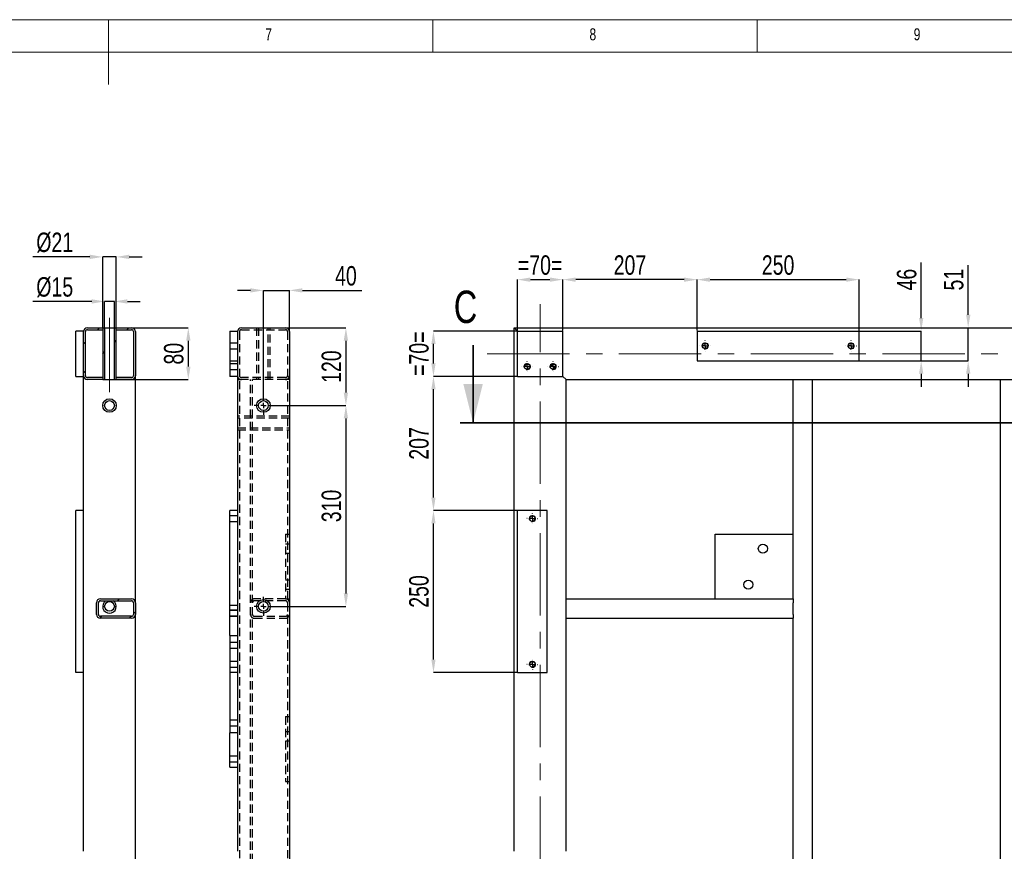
# Model space of a CAD drawing. Header units: millimetres. Extents: x 5 to 3649, y 4 to 418.
# Tile 78 of 105: x 2728 to 2880, y 289 to 417. Entities that reach past the tile are written whole.
import ezdxf

# ---------------------------------------------------------------- set-up
doc = ezdxf.new("R2010")
doc.units = ezdxf.units.MM
doc.header["$PDSIZE"] = -1
doc.linetypes.add('CENTERX2', pattern=[20.32, 12.7, -2.54, 2.54, -2.54])
doc.linetypes.add('HIDDEN', pattern=[1.905, 1.27, -0.635])
for name, color, linetype in [('COTES', 1, 'Continuous'), ('NOTES', 6, 'Continuous'), ('TRAIT-FINS', 9, 'Continuous'), ('TRAIT-MIXTES', 3, 'CENTERX2'), ('TRAIT-TIRET', 2, 'HIDDEN')]:
    doc.layers.add(name, color=color, linetype=linetype)
doc.layers.add('TRAIT-FORT', color=4, linetype='Continuous', lineweight=25)
doc.styles.add('SLDTEXTSTYLE0', font='TXT', dxfattribs={"width": 0.75})
doc.dimstyles.new('SLDDIMSTYLE0', dxfattribs={"dimtxt": 3, "dimasz": 2, "dimexe": 0, "dimexo": 0.0625, "dimgap": 0.75, "dimtad": 1, "dimdec": 0, "dimlfac": 10, "dimrnd": 1e-09, "dimzin": 12, "dimdsep": 46, "dimtxsty": 'SLDTEXTSTYLE0', "dimsah": 1, "dimcen": 0.09, "dimadec": 0, "dimazin": 3, "dimtfac": 1, "dimtdec": 0, "dimtofl": 0, "dimtmove": 0, "dimatfit": 3, "dimfxl": 1, "dimfrac": 2, "dimtolj": 1, "dimtzin": 12, "dimarcsym": 0})
doc.dimstyles.new('SLDDIMSTYLE1', dxfattribs={"dimtxt": 3, "dimasz": 2, "dimexe": 0, "dimexo": 0.0625, "dimgap": 0.75, "dimtad": 1, "dimdec": 0, "dimlfac": 10, "dimrnd": 1e-09, "dimzin": 12, "dimdsep": 46, "dimtxsty": 'SLDTEXTSTYLE0', "dimsah": 1, "dimcen": 0.09, "dimadec": 0, "dimazin": 3, "dimtfac": 1, "dimtdec": 0, "dimtmove": 0, "dimatfit": 0, "dimfxl": 1, "dimfrac": 2, "dimtolj": 1, "dimtzin": 12, "dimarcsym": 0})
pattern_1 = [(45, (2445.168, 2.409), (-13.4704, 13.4704), []), (45, (2449.659, 2.409), (-13.4704, 13.4704), []), (45, (2454.149, 2.409), (-13.4704, 13.4704), []), (45, (2458.639, 2.409), (-13.4704, 13.4704), [])]

# ---------------------------------------------------------------- blocks, each defined once
blk = doc.blocks.new('*D2302')
at = {"layer": 'COTES', "color": 0, "lineweight": -2, "transparency": 16777216}
for p, q in [((2739.56, 373.92), (2730.49, 373.92)), ((2741.56, 369.92), (2741.56, 373.92)), ((2743.06, 373.92), (2741.56, 373.92)), ((2743.06, 369.92), (2743.06, 373.92)), ((2745.06, 373.92), (2747.06, 373.92))]:
    blk.add_line(p, q, dxfattribs=at)
at = {"layer": 'COTES', "color": 0, "transparency": 16777216}
for points in [[(2739.56, 374.26), (2739.56, 373.59), (2741.56, 373.92)], [(2745.06, 374.26), (2745.06, 373.59), (2743.06, 373.92)]]:
    blk.add_solid(points, dxfattribs=at)
at = {"layer": 'Defpoints', "color": 0, "transparency": 16777216}
for p in [(2743.06, 373.92), (2741.56, 369.86), (2743.06, 369.86)]:
    blk.add_point(p, dxfattribs=at)
at = {"layer": 'COTES', "color": 0, "transparency": 16777216, "insert": (2733.86, 377.67), "char_height": 3, "attachment_point": 2, "style": 'SLDTEXTSTYLE0'}
blk.add_mtext('\\A1;%%c15', dxfattribs=at)
blk = doc.blocks.new('*D2303')
at = {"layer": 'COTES', "color": 0, "lineweight": -2, "transparency": 16777216}
for p, q in [((2741.62, 369.86), (2754.46, 369.86)), ((2754.46, 367.86), (2754.46, 363.86)), ((2741.62, 361.86), (2754.46, 361.86))]:
    blk.add_line(p, q, dxfattribs=at)
at = {"layer": 'COTES', "color": 0, "transparency": 16777216}
for points in [[(2754.13, 367.86), (2754.8, 367.86), (2754.46, 369.86)], [(2754.13, 363.86), (2754.8, 363.86), (2754.46, 361.86)]]:
    blk.add_solid(points, dxfattribs=at)
at = {"layer": 'Defpoints', "color": 0, "transparency": 16777216}
for p in [(2741.56, 369.86), (2741.56, 361.86), (2754.46, 361.86)]:
    blk.add_point(p, dxfattribs=at)
at = {"layer": 'COTES', "color": 0, "transparency": 16777216, "insert": (2750.71, 365.86), "char_height": 3, "attachment_point": 2, "rotation": 90, "style": 'SLDTEXTSTYLE0'}
blk.add_mtext('\\A1;80', dxfattribs=at)
blk = doc.blocks.new('*D2304')
at = {"layer": 'COTES', "color": 0, "lineweight": -2, "transparency": 16777216}
for p, q in [((2739.26, 380.8), (2730.49, 380.8)), ((2741.26, 369.92), (2741.26, 380.8)), ((2743.36, 380.8), (2741.26, 380.8)), ((2743.36, 369.92), (2743.36, 380.8)), ((2745.36, 380.8), (2747.36, 380.8))]:
    blk.add_line(p, q, dxfattribs=at)
at = {"layer": 'COTES', "color": 0, "transparency": 16777216}
for points in [[(2739.26, 381.14), (2739.26, 380.47), (2741.26, 380.8)], [(2745.36, 381.14), (2745.36, 380.47), (2743.36, 380.8)]]:
    blk.add_solid(points, dxfattribs=at)
at = {"layer": 'Defpoints', "color": 0, "transparency": 16777216}
for p in [(2743.36, 380.8), (2741.26, 369.86), (2743.36, 369.86)]:
    blk.add_point(p, dxfattribs=at)
at = {"layer": 'COTES', "color": 0, "transparency": 16777216, "insert": (2733.86, 384.55), "char_height": 3, "attachment_point": 2, "style": 'SLDTEXTSTYLE0'}
blk.add_mtext('\\A1;%%c21', dxfattribs=at)
blk = doc.blocks.new('*D2310')
at = {"layer": 'COTES', "color": 0, "lineweight": -2, "transparency": 16777216}
for p, q in [((2769.52, 369.86), (2778.77, 369.86)), ((2778.77, 367.86), (2778.77, 359.86)), ((2767.57, 357.86), (2778.77, 357.86))]:
    blk.add_line(p, q, dxfattribs=at)
at = {"layer": 'COTES', "color": 0, "transparency": 16777216}
for points in [[(2778.43, 367.86), (2779.1, 367.86), (2778.77, 369.86)], [(2778.43, 359.86), (2779.1, 359.86), (2778.77, 357.86)]]:
    blk.add_solid(points, dxfattribs=at)
at = {"layer": 'Defpoints', "color": 0, "transparency": 16777216}
for p in [(2769.45, 369.86), (2767.5, 357.86), (2778.77, 357.86)]:
    blk.add_point(p, dxfattribs=at)
at = {"layer": 'COTES', "color": 0, "transparency": 16777216, "insert": (2775.02, 363.86), "char_height": 3, "attachment_point": 2, "rotation": 90, "style": 'SLDTEXTSTYLE0'}
blk.add_mtext('\\A1;120', dxfattribs=at)
blk = doc.blocks.new('*D2311')
at = {"layer": 'COTES', "color": 0, "lineweight": -2, "transparency": 16777216}
for p, q in [((2767.57, 357.86), (2778.77, 357.86)), ((2778.77, 355.86), (2778.77, 328.86)), ((2767.57, 326.86), (2778.77, 326.86))]:
    blk.add_line(p, q, dxfattribs=at)
at = {"layer": 'COTES', "color": 0, "transparency": 16777216}
for points in [[(2778.43, 355.86), (2779.1, 355.86), (2778.77, 357.86)], [(2778.43, 328.86), (2779.1, 328.86), (2778.77, 326.86)]]:
    blk.add_solid(points, dxfattribs=at)
at = {"layer": 'Defpoints', "color": 0, "transparency": 16777216}
for p in [(2767.5, 357.86), (2767.5, 326.86), (2778.77, 326.86)]:
    blk.add_point(p, dxfattribs=at)
at = {"layer": 'COTES', "color": 0, "transparency": 16777216, "insert": (2775.02, 342.36), "char_height": 3, "attachment_point": 2, "rotation": 90, "style": 'SLDTEXTSTYLE0'}
blk.add_mtext('\\A1;310', dxfattribs=at)
blk = doc.blocks.new('*D2312')
at = {"layer": 'COTES', "color": 0, "lineweight": -2, "transparency": 16777216}
for p, q in [((2764.05, 375.63), (2762.05, 375.63)), ((2766.05, 359.37), (2766.05, 375.63)), ((2766.05, 375.63), (2770.05, 375.63)), ((2770.05, 369.32), (2770.05, 375.63)), ((2772.05, 375.63), (2781.2, 375.63))]:
    blk.add_line(p, q, dxfattribs=at)
at = {"layer": 'COTES', "color": 0, "transparency": 16777216}
for points in [[(2764.05, 375.96), (2764.05, 375.3), (2766.05, 375.63)], [(2772.05, 375.96), (2772.05, 375.3), (2770.05, 375.63)]]:
    blk.add_solid(points, dxfattribs=at)
at = {"layer": 'Defpoints', "color": 0, "transparency": 16777216}
for p in [(2770.05, 375.63), (2770.05, 369.26), (2766.05, 359.31)]:
    blk.add_point(p, dxfattribs=at)
at = {"layer": 'COTES', "color": 0, "transparency": 16777216, "insert": (2778.77, 379.38), "char_height": 3, "attachment_point": 2, "style": 'SLDTEXTSTYLE0'}
blk.add_mtext('\\A1;40', dxfattribs=at)
blk = doc.blocks.new('SW_CENTERMARKSYMBOL_424')
at = {"layer": 'TRAIT-MIXTES', "color": 0}
for p, q in [((-0.8, 0), (-1.45, 0)), ((0, 0), (-0.4, 0)), ((0, 0), (-0.4, 0)), ((0, 0.8), (0, 1.45)), ((0, 0), (0, 0.4)), ((0, 0), (0, 0.4)), ((0, 0), (0, -0.4)), ((0, 0), (0.4, 0)), ((0, 0), (0, -0.4)), ((0, 0), (0.4, 0)), ((0.8, 0), (1.45, 0)), ((0, -0.8), (0, -1.45))]:
    blk.add_line(p, q, dxfattribs=at)
blk = doc.blocks.new('SW_CENTERMARKSYMBOL_425')
at = {"layer": 'TRAIT-MIXTES', "color": 0}
for p, q in [((-0.8, 0), (-1.45, 0)), ((0, 0), (-0.4, 0)), ((0, 0), (-0.4, 0)), ((0, 0.8), (0, 1.45)), ((0, 0), (0, 0.4)), ((0, 0), (0, 0.4)), ((0, 0), (0, -0.4)), ((0, 0), (0.4, 0)), ((0, 0), (0, -0.4)), ((0, 0), (0.4, 0)), ((0.8, 0), (1.45, 0)), ((0, -0.8), (0, -1.45))]:
    blk.add_line(p, q, dxfattribs=at)
blk = doc.blocks.new('SW_CENTERMARKSYMBOL_426')
at = {"layer": 'TRAIT-MIXTES', "color": 0}
for p, q in [((-0.8, 0), (-1.45, 0)), ((0, 0), (-0.4, 0)), ((0, 0), (-0.4, 0)), ((0, 0.8), (0, 1.45)), ((0, 0), (0, 0.4)), ((0, 0), (0, 0.4)), ((0, 0), (0, -0.4)), ((0, 0), (0.4, 0)), ((0, 0), (0, -0.4)), ((0, 0), (0.4, 0)), ((0.8, 0), (1.45, 0)), ((0, -0.8), (0, -1.45))]:
    blk.add_line(p, q, dxfattribs=at)
blk = doc.blocks.new('SW_CENTERMARKSYMBOL_427')
at = {"layer": 'TRAIT-MIXTES', "color": 0}
for p, q in [((-0.8, 0), (-1.45, 0)), ((0, 0), (-0.4, 0)), ((0, 0), (-0.4, 0)), ((0, 0.8), (0, 1.45)), ((0, 0), (0, 0.4)), ((0, 0), (0, 0.4)), ((0, 0), (0, -0.4)), ((0, 0), (0.4, 0)), ((0, 0), (0, -0.4)), ((0, 0), (0.4, 0)), ((0.8, 0), (1.45, 0)), ((0, -0.8), (0, -1.45))]:
    blk.add_line(p, q, dxfattribs=at)
blk = doc.blocks.new('*D2336')
at = {"layer": 'COTES', "color": 0, "lineweight": -2, "transparency": 16777216}
for p, q in [((2805.16, 369.36), (2792.27, 369.36)), ((2792.27, 364.36), (2792.27, 367.36)), ((2805.16, 362.36), (2792.27, 362.36))]:
    blk.add_line(p, q, dxfattribs=at)
at = {"layer": 'COTES', "color": 0, "transparency": 16777216}
for points in [[(2791.94, 367.36), (2792.6, 367.36), (2792.27, 369.36)], [(2791.94, 364.36), (2792.6, 364.36), (2792.27, 362.36)]]:
    blk.add_solid(points, dxfattribs=at)
at = {"layer": 'Defpoints', "color": 0, "transparency": 16777216}
for p in [(2792.27, 369.36), (2805.22, 369.36), (2805.22, 362.36)]:
    blk.add_point(p, dxfattribs=at)
at = {"layer": 'COTES', "color": 0, "transparency": 16777216, "insert": (2788.52, 365.86), "char_height": 3, "attachment_point": 2, "rotation": 90, "style": 'SLDTEXTSTYLE0'}
blk.add_mtext('\\A1;=70=', dxfattribs=at)
blk = doc.blocks.new('*D2337')
at = {"layer": 'COTES', "color": 0, "lineweight": -2, "transparency": 16777216}
for p, q in [((2805.22, 369.42), (2805.22, 377.29)), ((2807.22, 377.29), (2810.22, 377.29)), ((2812.22, 369.42), (2812.22, 377.29))]:
    blk.add_line(p, q, dxfattribs=at)
at = {"layer": 'COTES', "color": 0, "transparency": 16777216}
for points in [[(2807.22, 377.62), (2807.22, 376.95), (2805.22, 377.29)], [(2810.22, 377.62), (2810.22, 376.95), (2812.22, 377.29)]]:
    blk.add_solid(points, dxfattribs=at)
at = {"layer": 'Defpoints', "color": 0, "transparency": 16777216}
for p in [(2812.22, 377.29), (2805.22, 369.36), (2812.22, 369.36)]:
    blk.add_point(p, dxfattribs=at)
at = {"layer": 'COTES', "color": 0, "transparency": 16777216, "insert": (2808.72, 381.04), "char_height": 3, "attachment_point": 2, "style": 'SLDTEXTSTYLE0'}
blk.add_mtext('\\A1;=70=', dxfattribs=at)
blk = doc.blocks.new('*D2338')
at = {"layer": 'COTES', "color": 0, "lineweight": -2, "transparency": 16777216}
for p, q in [((2832.92, 369.42), (2832.92, 377.29)), ((2834.92, 377.29), (2855.92, 377.29)), ((2857.92, 369.42), (2857.92, 377.29))]:
    blk.add_line(p, q, dxfattribs=at)
at = {"layer": 'COTES', "color": 0, "transparency": 16777216}
for points in [[(2834.92, 377.62), (2834.92, 376.95), (2832.92, 377.29)], [(2855.92, 377.62), (2855.92, 376.95), (2857.92, 377.29)]]:
    blk.add_solid(points, dxfattribs=at)
at = {"layer": 'Defpoints', "color": 0, "transparency": 16777216}
for p in [(2857.92, 377.29), (2832.92, 369.36), (2857.92, 369.36)]:
    blk.add_point(p, dxfattribs=at)
at = {"layer": 'COTES', "color": 0, "transparency": 16777216, "insert": (2845.42, 381.04), "char_height": 3, "attachment_point": 2, "style": 'SLDTEXTSTYLE0'}
blk.add_mtext('\\A1;250', dxfattribs=at)
blk = doc.blocks.new('*D2339')
at = {"layer": 'COTES', "color": 0, "lineweight": -2, "transparency": 16777216}
for p, q in [((2812.22, 369.42), (2812.22, 377.29)), ((2830.92, 377.29), (2814.22, 377.29)), ((2832.92, 369.42), (2832.92, 377.29))]:
    blk.add_line(p, q, dxfattribs=at)
at = {"layer": 'COTES', "color": 0, "transparency": 16777216}
for points in [[(2814.22, 377.62), (2814.22, 376.95), (2812.22, 377.29)], [(2830.92, 377.62), (2830.92, 376.95), (2832.92, 377.29)]]:
    blk.add_solid(points, dxfattribs=at)
at = {"layer": 'Defpoints', "color": 0, "transparency": 16777216}
for p in [(2812.22, 377.29), (2812.22, 369.36), (2832.92, 369.36)]:
    blk.add_point(p, dxfattribs=at)
at = {"layer": 'COTES', "color": 0, "transparency": 16777216, "insert": (2822.57, 381.04), "char_height": 3, "attachment_point": 2, "style": 'SLDTEXTSTYLE0'}
blk.add_mtext('\\A1;207', dxfattribs=at)
blk = doc.blocks.new('*D2343')
at = {"layer": 'COTES', "color": 0, "lineweight": -2, "transparency": 16777216}
for p, q in [((2805.16, 341.66), (2792.27, 341.66)), ((2792.27, 318.66), (2792.27, 339.66)), ((2805.16, 316.66), (2792.27, 316.66))]:
    blk.add_line(p, q, dxfattribs=at)
at = {"layer": 'COTES', "color": 0, "transparency": 16777216}
for points in [[(2791.94, 339.66), (2792.6, 339.66), (2792.27, 341.66)], [(2791.94, 318.66), (2792.6, 318.66), (2792.27, 316.66)]]:
    blk.add_solid(points, dxfattribs=at)
at = {"layer": 'Defpoints', "color": 0, "transparency": 16777216}
for p in [(2792.27, 341.66), (2805.22, 341.66), (2805.22, 316.66)]:
    blk.add_point(p, dxfattribs=at)
at = {"layer": 'COTES', "color": 0, "transparency": 16777216, "insert": (2788.52, 329.16), "char_height": 3, "attachment_point": 2, "rotation": 90, "style": 'SLDTEXTSTYLE0'}
blk.add_mtext('\\A1;250', dxfattribs=at)
blk = doc.blocks.new('*D2344')
at = {"layer": 'COTES', "color": 0, "lineweight": -2, "transparency": 16777216}
for p, q in [((2805.16, 362.36), (2792.27, 362.36)), ((2792.27, 343.66), (2792.27, 360.36)), ((2805.16, 341.66), (2792.27, 341.66))]:
    blk.add_line(p, q, dxfattribs=at)
at = {"layer": 'COTES', "color": 0, "transparency": 16777216}
for points in [[(2791.94, 360.36), (2792.6, 360.36), (2792.27, 362.36)], [(2791.94, 343.66), (2792.6, 343.66), (2792.27, 341.66)]]:
    blk.add_solid(points, dxfattribs=at)
at = {"layer": 'Defpoints', "color": 0, "transparency": 16777216}
for p in [(2792.27, 362.36), (2805.22, 362.36), (2805.22, 341.66)]:
    blk.add_point(p, dxfattribs=at)
at = {"layer": 'COTES', "color": 0, "transparency": 16777216, "insert": (2788.52, 352.01), "char_height": 3, "attachment_point": 2, "rotation": 90, "style": 'SLDTEXTSTYLE0'}
blk.add_mtext('\\A1;207', dxfattribs=at)
blk = doc.blocks.new('*D2345')
at = {"layer": 'COTES', "color": 0, "lineweight": -2, "transparency": 16777216}
for p, q in [((2867.49, 371.36), (2867.49, 379.91)), ((2857.98, 369.36), (2867.49, 369.36)), ((2867.49, 364.76), (2867.49, 369.36)), ((2857.98, 364.76), (2867.49, 364.76)), ((2867.49, 362.76), (2867.49, 360.76))]:
    blk.add_line(p, q, dxfattribs=at)
at = {"layer": 'COTES', "color": 0, "transparency": 16777216}
for points in [[(2867.16, 371.36), (2867.82, 371.36), (2867.49, 369.36)], [(2867.16, 362.76), (2867.82, 362.76), (2867.49, 364.76)]]:
    blk.add_solid(points, dxfattribs=at)
at = {"layer": 'Defpoints', "color": 0, "transparency": 16777216}
for p in [(2857.92, 369.36), (2867.49, 369.36), (2857.92, 364.76)]:
    blk.add_point(p, dxfattribs=at)
at = {"layer": 'COTES', "color": 0, "transparency": 16777216, "insert": (2863.74, 377.29), "char_height": 3, "attachment_point": 2, "rotation": 90, "style": 'SLDTEXTSTYLE0'}
blk.add_mtext('\\A1;46', dxfattribs=at)
blk = doc.blocks.new('*D2346')
at = {"layer": 'COTES', "color": 0, "lineweight": -2, "transparency": 16777216}
for p, q in [((2874.74, 371.86), (2874.74, 379.54)), ((2804.78, 369.86), (2874.74, 369.86)), ((2874.74, 364.76), (2874.74, 369.86)), ((2857.98, 364.76), (2874.74, 364.76)), ((2874.74, 362.76), (2874.74, 360.76))]:
    blk.add_line(p, q, dxfattribs=at)
at = {"layer": 'COTES', "color": 0, "transparency": 16777216}
for points in [[(2874.41, 371.86), (2875.08, 371.86), (2874.74, 369.86)], [(2874.41, 362.76), (2875.08, 362.76), (2874.74, 364.76)]]:
    blk.add_solid(points, dxfattribs=at)
at = {"layer": 'Defpoints', "color": 0, "transparency": 16777216}
for p in [(2804.72, 369.86), (2857.92, 364.76), (2874.74, 364.76)]:
    blk.add_point(p, dxfattribs=at)
at = {"layer": 'COTES', "color": 0, "transparency": 16777216, "insert": (2870.99, 377.29), "char_height": 3, "attachment_point": 2, "rotation": 90, "style": 'SLDTEXTSTYLE0'}
blk.add_mtext('\\A1;51', dxfattribs=at)
blk = doc.blocks.new('SW_CENTERMARKSYMBOL_428')
at = {"layer": 'TRAIT-MIXTES', "color": 0}
for p, q in [((-0.8, 0), (-0.825, 0)), ((0, 0), (-0.4, 0)), ((0, 0.8), (0, 0.825)), ((0, 0), (0, 0.4)), ((0, 0), (0, -0.4)), ((0, 0), (0.4, 0)), ((0.8, 0), (0.825, 0)), ((0, -0.8), (0, -0.825))]:
    blk.add_line(p, q, dxfattribs=at)
blk = doc.blocks.new('SW_CENTERMARKSYMBOL_429')
at = {"layer": 'TRAIT-MIXTES', "color": 0}
for p, q in [((-0.8, 0), (-0.825, 0)), ((0, 0), (-0.4, 0)), ((0, 0.8), (0, 0.825)), ((0, 0), (0, 0.4)), ((0, 0), (0, -0.4)), ((0, 0), (0.4, 0)), ((0.8, 0), (0.825, 0)), ((0, -0.8), (0, -0.825))]:
    blk.add_line(p, q, dxfattribs=at)
blk = doc.blocks.new('SW_CENTERMARKSYMBOL_438')
at = {"layer": 'TRAIT-MIXTES', "color": 0}
for p, q in [((-0.8, 0), (-0.825, 0)), ((0, 0), (-0.4, 0)), ((0, 0.8), (0, 0.825)), ((0, 0), (0, 0.4)), ((0, 0), (0, -0.4)), ((0, 0), (0.4, 0)), ((0.8, 0), (0.825, 0)), ((0, -0.8), (0, -0.825))]:
    blk.add_line(p, q, dxfattribs=at)
blk = doc.blocks.new('SW_CENTERMARKSYMBOL_439')
at = {"layer": 'TRAIT-MIXTES', "color": 0}
for p, q in [((-0.8, 0), (-0.825, 0)), ((0, 0), (-0.4, 0)), ((0, 0.8), (0, 0.825)), ((0, 0), (0, 0.4)), ((0, 0), (0, -0.4)), ((0, 0), (0.4, 0)), ((0.8, 0), (0.825, 0)), ((0, -0.8), (0, -0.825))]:
    blk.add_line(p, q, dxfattribs=at)
blk = doc.blocks.new('SW_CENTERMARKSYMBOL_440')
at = {"layer": 'TRAIT-MIXTES', "color": 0}
for p, q in [((-0.8, 0), (-0.825, 0)), ((0, 0), (-0.4, 0)), ((0, 0.8), (0, 0.825)), ((0, 0), (0, 0.4)), ((0, 0), (0, -0.4)), ((0, 0), (0.4, 0)), ((0.8, 0), (0.825, 0)), ((0, -0.8), (0, -0.825))]:
    blk.add_line(p, q, dxfattribs=at)
blk = doc.blocks.new('SW_CENTERMARKSYMBOL_441')
at = {"layer": 'TRAIT-MIXTES', "color": 0}
for p, q in [((-0.8, 0), (-0.825, 0)), ((0, 0), (-0.4, 0)), ((0, 0.8), (0, 0.825)), ((0, 0), (0, 0.4)), ((0, 0), (0, -0.4)), ((0, 0), (0.4, 0)), ((0.8, 0), (0.825, 0)), ((0, -0.8), (0, -0.825))]:
    blk.add_line(p, q, dxfattribs=at)

msp = doc.modelspace()

# ---------------------------------------------------------------- hatches: boundary and pattern name
at = {"layer": 'TRAIT-FINS'}
h = msp.add_hatch(dxfattribs=at)
h.set_pattern_fill('DIN 201 ACIER ET FONTE', color=256, style=0, pattern_type=2)
h.set_pattern_definition(pattern_1)
edge = h.paths.add_edge_path(flags=0)
edge.add_line((2738.606573, 362.46089), (2738.606573, 369.26089))
edge.add_arc((2738.906573, 369.26089), 0.3, 90, 180, ccw=False)
edge.add_line((2738.906573, 369.56089), (2741.256573, 369.56089))
edge.add_line((2741.256573, 369.56089), (2741.256573, 369.86089))
edge.add_line((2741.256573, 369.86089), (2738.906573, 369.86089))
edge.add_arc((2738.906573, 369.26089), 0.6, 90, 180)
edge.add_line((2738.306573, 369.26089), (2738.306573, 362.46089))
edge.add_arc((2738.906573, 362.46089), 0.6, 180, 270)
edge.add_line((2738.906573, 361.86089), (2741.256573, 361.86089))
edge.add_line((2741.256573, 361.86089), (2741.256573, 362.16089))
edge.add_line((2741.256573, 362.16089), (2738.906573, 362.16089))
edge.add_arc((2738.906573, 362.46089), 0.3, 180, 270, ccw=False)
h = msp.add_hatch(dxfattribs=at)
h.set_pattern_fill('DIN 201 ACIER ET FONTE', color=256, style=0, pattern_type=2)
h.set_pattern_definition(pattern_1)
h.paths.add_polyline_path([(2741.556573, 369.86089), (2741.256573, 369.86089), (2741.256573, 361.86089), (2741.556573, 361.86089)], flags=0)
h = msp.add_hatch(dxfattribs=at)
h.set_pattern_fill('DIN 201 ACIER ET FONTE', color=256, style=0, pattern_type=2)
h.set_pattern_definition(pattern_1)
h.paths.add_polyline_path([(2743.056573, 361.86089), (2743.356573, 361.86089), (2743.356573, 369.86089), (2743.056573, 369.86089)], flags=0)
h = msp.add_hatch(dxfattribs=at)
h.set_pattern_fill('DIN 201 ACIER ET FONTE', color=256, style=0, pattern_type=2)
h.set_pattern_definition(pattern_1)
edge = h.paths.add_edge_path(flags=0)
edge.add_arc((2745.706573, 362.46089), 0.6, 270, 360)
edge.add_line((2746.306573, 362.46089), (2746.306573, 369.26089))
edge.add_arc((2745.706573, 369.26089), 0.6, 0, 90)
edge.add_line((2745.706573, 369.86089), (2743.356573, 369.86089))
edge.add_line((2743.356573, 369.86089), (2743.356573, 369.56089))
edge.add_line((2743.356573, 369.56089), (2745.706573, 369.56089))
edge.add_arc((2745.706573, 369.26089), 0.3, 0, 90, ccw=False)
edge.add_line((2746.006573, 369.26089), (2746.006573, 362.46089))
edge.add_arc((2745.706573, 362.46089), 0.3, 270, 360, ccw=False)
edge.add_line((2745.706573, 362.16089), (2743.356573, 362.16089))
edge.add_line((2743.356573, 362.16089), (2743.356573, 361.86089))
edge.add_line((2743.356573, 361.86089), (2745.706573, 361.86089))
h = msp.add_hatch(dxfattribs=at)
h.set_pattern_fill('DIN 201 ACIER ET FONTE', color=256, style=0, pattern_type=2)
h.set_pattern_definition(pattern_1)
edge = h.paths.add_edge_path(flags=0)
edge.add_line((2740.906573, 325.027557), (2745.706573, 325.027557))
edge.add_arc((2745.706573, 325.627557), 0.6, 270, 360)
edge.add_line((2746.306573, 325.627557), (2746.306573, 327.427557))
edge.add_arc((2745.706573, 327.427557), 0.6, 0, 90)
edge.add_line((2745.706573, 328.027557), (2740.906573, 328.027557))
edge.add_arc((2740.906573, 327.427557), 0.6, 90, 180)
edge.add_line((2740.306573, 327.427557), (2740.306573, 325.627557))
edge.add_arc((2740.906573, 325.627557), 0.6, 180, 270)
edge = h.paths.add_edge_path(flags=0)
edge.add_arc((2740.906573, 325.627557), 0.3, 180, 270, ccw=False)
edge.add_line((2740.606573, 325.627557), (2740.606573, 327.427557))
edge.add_arc((2740.906573, 327.427557), 0.3, 90, 180, ccw=False)
edge.add_line((2740.906573, 327.727557), (2745.706573, 327.727557))
edge.add_arc((2745.706573, 327.427557), 0.3, 0, 90, ccw=False)
edge.add_line((2746.006573, 327.427557), (2746.006573, 325.627557))
edge.add_arc((2745.706573, 325.627557), 0.3, 270, 360, ccw=False)
edge.add_line((2745.706573, 325.327557), (2740.906573, 325.327557))

# ---------------------------------------------------------------- linework, layer by layer
at = {"lineweight": 18}
for p, q in [((3034.168374, 417.4089), (2450.168374, 417.4089)), ((2742.168374, 417.4089), (2742.168374, 407.4089)), ((2792.168374, 412.4089), (2792.168374, 417.4089)), ((2842.168374, 417.4089), (2842.168374, 412.4089)), ((3029.168374, 412.4089), (2455.168374, 412.4089))]:
    msp.add_line(p, q, dxfattribs=at)
at = {"lineweight": 35}
for p, q in [((2798.38275, 367.182408), (2798.38275, 355.182408)), ((3024.124785, 355.182408), (2796.38275, 355.182408))]:
    msp.add_line(p, q, dxfattribs=at)
msp.add_solid([(2798.38275, 355.182408), (2799.88275, 361.182408), (2796.88275, 361.182408)], dxfattribs=at)
at = {"layer": 'TRAIT-FINS', "lineweight": 18}
for p, q in [((2760.853089, 326.31089), (2762.053089, 326.31089)), ((2760.853089, 326.31089), (2762.053089, 326.31089)), ((2760.853089, 325.31089), (2762.053089, 325.31089)), ((2760.853089, 325.31089), (2762.053089, 325.31089)), ((2760.853089, 303.81089), (2762.053089, 303.81089)), ((2760.853089, 303.81089), (2762.053089, 303.81089)), ((2760.853089, 302.81089), (2762.053089, 302.81089)), ((2760.853089, 302.81089), (2762.053089, 302.81089))]:
    msp.add_line(p, q, dxfattribs=at)
for centre in [(2834.170541, 367.06089), (2856.670541, 367.06089), (2806.720541, 363.86089), (2810.720541, 363.86089), (2807.520541, 340.41089), (2807.520541, 317.91089)]:
    msp.add_arc(centre, 0.5, 255, 195, dxfattribs=at)
at = {"layer": 'TRAIT-FORT', "lineweight": 25}
for p, q in [((2737.106573, 362.36089), (2737.106573, 369.36089)), ((2738.306573, 369.36089), (2737.106573, 369.36089)), ((2738.306573, 362.46089), (2738.306573, 369.26089)), ((2738.606573, 362.46089), (2738.606573, 369.26089)), ((2738.906573, 369.86089), (2741.256573, 369.86089)), ((2738.906573, 369.56089), (2741.256573, 369.56089)), ((2741.256573, 369.86089), (2741.256573, 361.86089)), ((2741.256573, 369.86089), (2741.556573, 369.86089)), ((2741.256573, 369.86089), (2741.256573, 369.56089)), ((2741.556573, 369.86089), (2741.556573, 361.86089)), ((2741.556573, 369.86089), (2743.056573, 369.86089)), ((2743.056573, 361.86089), (2743.056573, 369.86089)), ((2743.056573, 369.86089), (2743.356573, 369.86089)), ((2743.356573, 361.86089), (2743.356573, 369.86089)), ((2743.356573, 369.56089), (2743.356573, 369.86089)), ((2743.356573, 369.86089), (2745.706573, 369.86089)), ((2743.356573, 369.56089), (2745.706573, 369.56089)), ((2746.006573, 369.26089), (2746.006573, 362.46089)), ((2746.306573, 369.26089), (2746.306573, 362.46089)), ((2760.853089, 369.36089), (2760.853089, 362.36089)), ((2760.853089, 369.36089), (2762.053089, 369.36089)), ((2762.053089, 369.36089), (2762.053089, 362.36089)), ((2762.653089, 369.86089), (2769.453089, 369.86089)), ((2770.053089, 369.26089), (2770.053089, 232.46089)), ((2804.720541, 289.06089), (2804.720541, 369.86089)), ((2804.720541, 369.86089), (2805.220541, 369.36089)), ((2805.220541, 369.36089), (2804.720541, 369.86089)), ((2804.720541, 369.86089), (3002.720541, 369.86089)), ((2805.220541, 362.36089), (2805.220541, 369.36089)), ((2805.220541, 369.36089), (2812.220541, 369.36089)), ((2812.220541, 362.36089), (2812.220541, 369.36089)), ((2832.920541, 369.36089), (2857.920541, 369.36089)), ((2832.920541, 369.36089), (2832.920541, 364.76089)), ((2857.920541, 364.76089), (2857.920541, 369.36089)), ((2832.920541, 364.76089), (2857.920541, 364.76089)), ((2810.420021, 364.161411), (2811.021061, 363.56037)), ((2737.106573, 362.36089), (2738.306573, 362.36089)), ((2738.306573, 289.06089), (2738.306573, 362.36089)), ((2741.256573, 362.16089), (2738.906573, 362.16089)), ((2741.256573, 361.86089), (2738.906573, 361.86089)), ((2741.256573, 362.16089), (2741.256573, 361.86089)), ((2741.256573, 361.86089), (2741.556573, 361.86089)), ((2741.556573, 361.86089), (2743.056573, 361.86089)), ((2743.056573, 361.86089), (2743.356573, 361.86089)), ((2743.356573, 361.86089), (2743.356573, 362.16089)), ((2745.706573, 362.16089), (2743.356573, 362.16089)), ((2745.706573, 361.86089), (2743.356573, 361.86089)), ((2746.306573, 327.427557), (2746.306573, 362.46089)), ((2762.053089, 362.36089), (2760.853089, 362.36089)), ((2762.053089, 362.36089), (2762.053089, 322.36089)), ((2805.220541, 362.36089), (2812.220541, 362.36089)), ((2812.220541, 362.36089), (2812.720541, 361.86089)), ((2812.720541, 361.86089), (2812.220541, 362.36089)), ((2812.720541, 289.06089), (2812.720541, 361.86089)), ((2812.720541, 361.86089), (2904.720541, 361.86089)), ((2847.720573, 328.027557), (2847.720573, 361.86089)), ((2850.720573, 277.86089), (2850.720573, 361.86089)), ((2879.720573, 277.86089), (2879.720573, 361.86089)), ((2737.106573, 316.66089), (2737.106573, 341.66089)), ((2738.306573, 341.66089), (2737.106573, 341.66089)), ((2762.053089, 341.66089), (2760.853089, 341.66089)), ((2760.853089, 327.06089), (2760.853089, 341.66089)), ((2805.220541, 316.66089), (2805.220541, 341.66089)), ((2809.820541, 341.66089), (2805.220541, 341.66089)), ((2809.820541, 316.66089), (2809.820541, 341.66089)), ((2835.720573, 328.027557), (2835.720573, 338.027557)), ((2835.720573, 338.027557), (2847.720573, 338.027557)), ((2740.906573, 328.027557), (2745.706573, 328.027557)), ((2812.720541, 328.027557), (2847.720573, 328.027557)), ((2847.720573, 328.027557), (2847.720573, 327.427557)), ((2740.306573, 325.627557), (2740.306573, 327.427557)), ((2740.606573, 325.627557), (2740.606573, 327.427557)), ((2740.906573, 327.727557), (2745.706573, 327.727557)), ((2746.006573, 327.427557), (2746.006573, 325.627557)), ((2746.306573, 327.427557), (2746.306573, 325.627557)), ((2760.853089, 322.36089), (2760.853089, 327.06089)), ((2760.853089, 327.06089), (2762.053089, 327.06089)), ((2847.720573, 325.627557), (2847.720573, 327.427557)), ((2745.706573, 325.327557), (2740.906573, 325.327557)), ((2745.706573, 325.027557), (2740.906573, 325.027557)), ((2746.306573, 287.86089), (2746.306573, 325.627557)), ((2812.720541, 325.027557), (2847.720573, 325.027557)), ((2847.720573, 325.627557), (2847.720573, 325.027557)), ((2847.720573, 277.86089), (2847.720573, 325.027557)), ((2760.853089, 322.36089), (2760.853089, 307.36089)), ((2760.853089, 322.36089), (2762.053089, 322.36089)), ((2762.053089, 322.36089), (2762.053089, 307.36089)), ((2738.306573, 316.66089), (2737.106573, 316.66089)), ((2805.220541, 316.66089), (2809.820541, 316.66089)), ((2762.053089, 307.36089), (2760.853089, 307.36089)), ((2760.853089, 302.06089), (2760.853089, 307.36089)), ((2762.053089, 307.36089), (2762.053089, 289.06089)), ((2760.853089, 302.06089), (2762.053089, 302.06089))]:
    msp.add_line(p, q, dxfattribs=at)
for centre, radius in [((2834.170541, 367.06089), 0.425), ((2856.670541, 367.06089), 0.425), ((2806.720541, 363.86089), 0.425), ((2810.720541, 363.86089), 0.425), ((2742.306573, 357.86089), 1.05), ((2742.306573, 357.86089), 0.75), ((2766.053089, 357.86089), 1.05), ((2766.053089, 357.86089), 0.75), ((2807.520541, 340.41089), 0.425), ((2843.07212, 335.784669), 0.7), ((2840.824481, 330.221566), 0.7), ((2742.306573, 326.86089), 0.75), ((2766.053089, 326.86089), 1.05), ((2766.053089, 326.86089), 0.75), ((2807.520541, 317.91089), 0.425)]:
    msp.add_circle(centre, radius, dxfattribs=at)
for centre, radius, start, end in [((2738.906573, 369.26089), 0.6, 90, 180), ((2738.906573, 369.26089), 0.3, 90, 180), ((2745.706573, 369.26089), 0.6, 0, 90), ((2745.706573, 369.26089), 0.3, 0, 90), ((2762.653089, 369.26089), 0.6, 90, 180), ((2769.453089, 369.26089), 0.6, 0, 90), ((2738.906573, 362.46089), 0.6, 180, 270), ((2738.906573, 362.46089), 0.3, 180, 270), ((2745.706573, 362.46089), 0.3, 270, 0), ((2745.706573, 362.46089), 0.6, 270, 0), ((2740.906573, 327.427557), 0.6, 90, 180), ((2745.706573, 327.427557), 0.6, 0, 90), ((2740.906573, 327.427557), 0.3, 90, 180), ((2742.306573, 326.86089), 1.05, 124.37125602, 55.62874398), ((2742.306573, 326.86089), 1.05, 124.37125602, 270), ((2742.306573, 326.86089), 1.05, 270, 55.62874398), ((2745.706573, 327.427557), 0.3, 0, 90), ((2740.906573, 325.627557), 0.6, 180, 270), ((2740.906573, 325.627557), 0.3, 180, 270), ((2745.706573, 325.627557), 0.6, 270, 0), ((2745.706573, 325.627557), 0.3, 270, 0)]:
    msp.add_arc(centre, radius, start, end, dxfattribs=at)
at = {"layer": 'TRAIT-MIXTES', "lineweight": 18}
for p, q in [((2808.720541, 223.863728), (2808.720541, 373.487418)), ((2742.306573, 371.41553), (2742.306573, 359.908623)), ((2800.555766, 365.86089), (3006.944748, 365.86089))]:
    msp.add_line(p, q, dxfattribs=at)
at = {"layer": 'TRAIT-TIRET'}
for p, q in [((2762.353089, 369.26089), (2762.353089, 232.46089)), ((2762.653089, 369.56089), (2769.453089, 369.56089)), ((2765.003089, 369.86089), (2765.003089, 369.56089)), ((2765.003089, 369.86089), (2765.003089, 361.86089)), ((2765.303089, 369.86089), (2765.303089, 361.86089)), ((2766.803089, 361.86089), (2766.803089, 369.86089)), ((2767.103089, 369.56089), (2767.103089, 369.86089)), ((2767.103089, 361.86089), (2767.103089, 369.86089)), ((2769.753089, 369.26089), (2769.753089, 232.46089)), ((2762.053089, 367.48589), (2760.853089, 367.48589)), ((2760.853089, 366.63589), (2762.053089, 366.63589)), ((2760.853089, 364.76089), (2762.053089, 364.76089)), ((2762.053089, 364.28589), (2760.853089, 364.28589)), ((2760.853089, 363.43589), (2762.053089, 363.43589)), ((2762.053089, 361.86089), (2762.653089, 361.86089)), ((2769.453089, 362.16089), (2762.653089, 362.16089)), ((2769.453089, 361.86089), (2762.653089, 361.86089)), ((2764.053089, 277.86089), (2764.053089, 361.86089)), ((2764.353089, 277.86089), (2764.353089, 361.86089)), ((2765.003089, 362.16089), (2765.003089, 361.86089)), ((2767.103089, 361.86089), (2767.103089, 362.16089)), ((2770.053089, 361.86089), (2769.453089, 361.86089)), ((2762.353089, 356.232408), (2762.053089, 356.232408)), ((2770.053089, 356.232408), (2762.053089, 356.232408)), ((2770.053089, 355.932408), (2762.053089, 355.932408)), ((2770.053089, 356.232408), (2769.753089, 356.232408)), ((2762.053089, 354.432408), (2770.053089, 354.432408)), ((2762.053089, 354.132408), (2762.353089, 354.132408)), ((2762.053089, 354.132408), (2770.053089, 354.132408)), ((2769.753089, 354.132408), (2770.053089, 354.132408)), ((2762.053089, 340.83589), (2760.853089, 340.83589)), ((2760.853089, 339.98589), (2762.053089, 339.98589)), ((2769.453089, 338.027557), (2770.053089, 338.027557)), ((2769.453089, 338.027557), (2769.453089, 328.027557)), ((2770.053089, 336.484669), (2769.453089, 336.484669)), ((2769.453089, 335.084669), (2770.053089, 335.084669)), ((2770.053089, 330.921566), (2769.453089, 330.921566)), ((2769.453089, 329.521566), (2770.053089, 329.521566)), ((2769.453089, 328.027557), (2764.653089, 328.027557)), ((2769.453089, 328.027557), (2770.053089, 328.027557)), ((2769.453089, 327.727557), (2764.653089, 327.727557)), ((2762.053089, 326.23589), (2760.853089, 326.23589)), ((2760.853089, 325.38589), (2762.053089, 325.38589)), ((2764.653089, 325.327557), (2769.453089, 325.327557)), ((2764.653089, 325.027557), (2769.453089, 325.027557)), ((2762.053089, 321.28589), (2760.853089, 321.28589)), ((2760.853089, 320.43589), (2762.053089, 320.43589)), ((2762.053089, 318.33589), (2760.853089, 318.33589)), ((2760.853089, 317.48589), (2762.053089, 317.48589)), ((2762.053089, 316.66089), (2760.853089, 316.66089)), ((2769.453089, 309.86089), (2769.453089, 299.86089)), ((2769.453089, 309.86089), (2770.053089, 309.86089)), ((2762.053089, 309.28589), (2760.853089, 309.28589)), ((2760.853089, 308.43589), (2762.053089, 308.43589)), ((2770.053089, 307.490119), (2769.453089, 307.490119)), ((2769.453089, 306.090119), (2770.053089, 306.090119)), ((2762.053089, 303.73589), (2760.853089, 303.73589)), ((2760.853089, 302.88589), (2762.053089, 302.88589)), ((2769.453089, 299.86089), (2770.053089, 299.86089))]:
    msp.add_line(p, q, dxfattribs=at)
for centre, radius, start, end in [((2762.653089, 369.26089), 0.3, 90, 180), ((2769.453089, 369.26089), 0.3, 0, 90), ((2762.653089, 362.46089), 0.6, 180, 270), ((2762.653089, 362.46089), 0.3, 180, 270), ((2769.453089, 362.46089), 0.6, 270, 0), ((2769.453089, 362.46089), 0.3, 270, 0), ((2764.653089, 327.427557), 0.6, 90, 180), ((2769.453089, 327.427557), 0.6, 0, 90), ((2764.653089, 327.427557), 0.3, 90, 180), ((2769.453089, 327.427557), 0.3, 0, 90), ((2764.653089, 325.627557), 0.6, 180, 270), ((2764.653089, 325.627557), 0.3, 180, 270), ((2769.453089, 325.627557), 0.6, 270, 0), ((2769.453089, 325.627557), 0.3, 270, 0)]:
    msp.add_arc(centre, radius, start, end, dxfattribs=at)

# ---------------------------------------------------------------- block references
at = {"layer": 'TRAIT-MIXTES'}
for name, p in [('SW_CENTERMARKSYMBOL_429', (2834.170541, 367.06089)), ('SW_CENTERMARKSYMBOL_428', (2856.670541, 367.06089)), ('SW_CENTERMARKSYMBOL_438', (2806.720541, 363.86089)), ('SW_CENTERMARKSYMBOL_439', (2810.720541, 363.86089)), ('SW_CENTERMARKSYMBOL_425', (2766.053089, 357.86089)), ('SW_CENTERMARKSYMBOL_427', (2766.053089, 357.86089)), ('SW_CENTERMARKSYMBOL_441', (2807.520541, 340.41089)), ('SW_CENTERMARKSYMBOL_424', (2766.053089, 326.86089)), ('SW_CENTERMARKSYMBOL_426', (2766.053089, 326.86089)), ('SW_CENTERMARKSYMBOL_440', (2807.520541, 317.91089))]:
    msp.add_blockref(name, p, dxfattribs=at)

# ---------------------------------------------------------------- texts
at = {"insert": (2795.405477, 375.592254), "char_height": 5, "attachment_point": 1, "style": 'SLDTEXTSTYLE0'}
msp.add_mtext('C', dxfattribs=at)
at = {"layer": 'NOTES', "char_height": 1.852083, "attachment_point": 1, "style": 'SLDTEXTSTYLE0'}
for s, insert in [('7', (2766.335049, 416.076917)), ('8', (2816.335049, 416.076917)), ('9', (2866.335049, 416.076917))]:
    msp.add_mtext(s, dxfattribs=dict(at, insert=insert))

# ---------------------------------------------------------------- dimensions: what is measured, and where the dimension line sits
at = {"layer": 'COTES'}
for base, p1, p2, text, picture, middle in [((2743.356573, 380.804045), (2741.256573, 369.86089), (2743.356573, 369.86089), '%%c<>', '*D2304', (2733.861355, 380.804045)), ((2812.220541, 377.285085), (2805.220541, 369.36089), (2812.220541, 369.36089), '=<>=', '*D2337', (2808.720541, 377.285085)), ((2743.056573, 373.922635), (2741.556573, 369.86089), (2743.056573, 369.86089), '%%c<>', '*D2302', (2733.861355, 373.922635))]:
    dim = msp.add_linear_dim(base=base, p1=p1, p2=p2, text=text, dimstyle='SLDDIMSTYLE1', dxfattribs=at)
    dim.commit()
    dim.dimension.update_dxf_attribs({"geometry": picture, "text_midpoint": middle, "dimtype": 160})
for base, p1, p2, dimstyle, picture, middle in [((2812.220541, 377.285085), (2832.920541, 369.36089), (2812.220541, 369.36089), 'SLDDIMSTYLE0', '*D2339', (2822.570541, 377.285085)), ((2857.920541, 377.285085), (2832.920541, 369.36089), (2857.920541, 369.36089), 'SLDDIMSTYLE0', '*D2338', (2845.420541, 377.285085)), ((2770.053089, 375.628378), (2766.053089, 359.31089), (2770.053089, 369.26089), 'SLDDIMSTYLE1', '*D2312', (2778.766016, 375.628378))]:
    dim = msp.add_linear_dim(base=base, p1=p1, p2=p2, dimstyle=dimstyle, dxfattribs=at)
    dim.commit()
    dim.dimension.update_dxf_attribs({"geometry": picture, "text_midpoint": middle, "dimtype": 160})
for base, p1, p2, dimstyle, picture, middle in [((2867.490677, 369.36089), (2857.920541, 364.76089), (2857.920541, 369.36089), 'SLDDIMSTYLE1', '*D2345', (2867.490677, 377.285085)), ((2874.742132, 364.76089), (2804.720541, 369.86089), (2857.920541, 364.76089), 'SLDDIMSTYLE1', '*D2346', (2874.742132, 377.285085)), ((2754.463727, 361.86089), (2741.556573, 369.86089), (2741.556573, 361.86089), 'SLDDIMSTYLE1', '*D2303', (2754.463727, 365.86089)), ((2778.766016, 357.86089), (2769.453089, 369.86089), (2767.503089, 357.86089), 'SLDDIMSTYLE1', '*D2310', (2778.766016, 363.86089)), ((2792.271628, 362.36089), (2805.220541, 341.66089), (2805.220541, 362.36089), 'SLDDIMSTYLE0', '*D2344', (2792.271628, 352.01089)), ((2778.766016, 326.86089), (2767.503089, 357.86089), (2767.503089, 326.86089), 'SLDDIMSTYLE0', '*D2311', (2778.766016, 342.36089)), ((2792.271628, 341.66089), (2805.220541, 316.66089), (2805.220541, 341.66089), 'SLDDIMSTYLE0', '*D2343', (2792.271628, 329.16089))]:
    dim = msp.add_linear_dim(base=base, p1=p1, p2=p2, angle=90, dimstyle=dimstyle, dxfattribs=at)
    dim.commit()
    dim.dimension.update_dxf_attribs({"geometry": picture, "text_midpoint": middle, "dimtype": 160})
dim = msp.add_linear_dim(base=(2792.271628, 369.36089), p1=(2805.220541, 362.36089), p2=(2805.220541, 369.36089), angle=90, text='=<>=', dimstyle='SLDDIMSTYLE1', dxfattribs=at)
dim.commit()
dim.dimension.update_dxf_attribs({"geometry": '*D2336', "text_midpoint": (2792.271628, 365.86089), "dimtype": 160})

doc.saveas('drawing.dxf')
